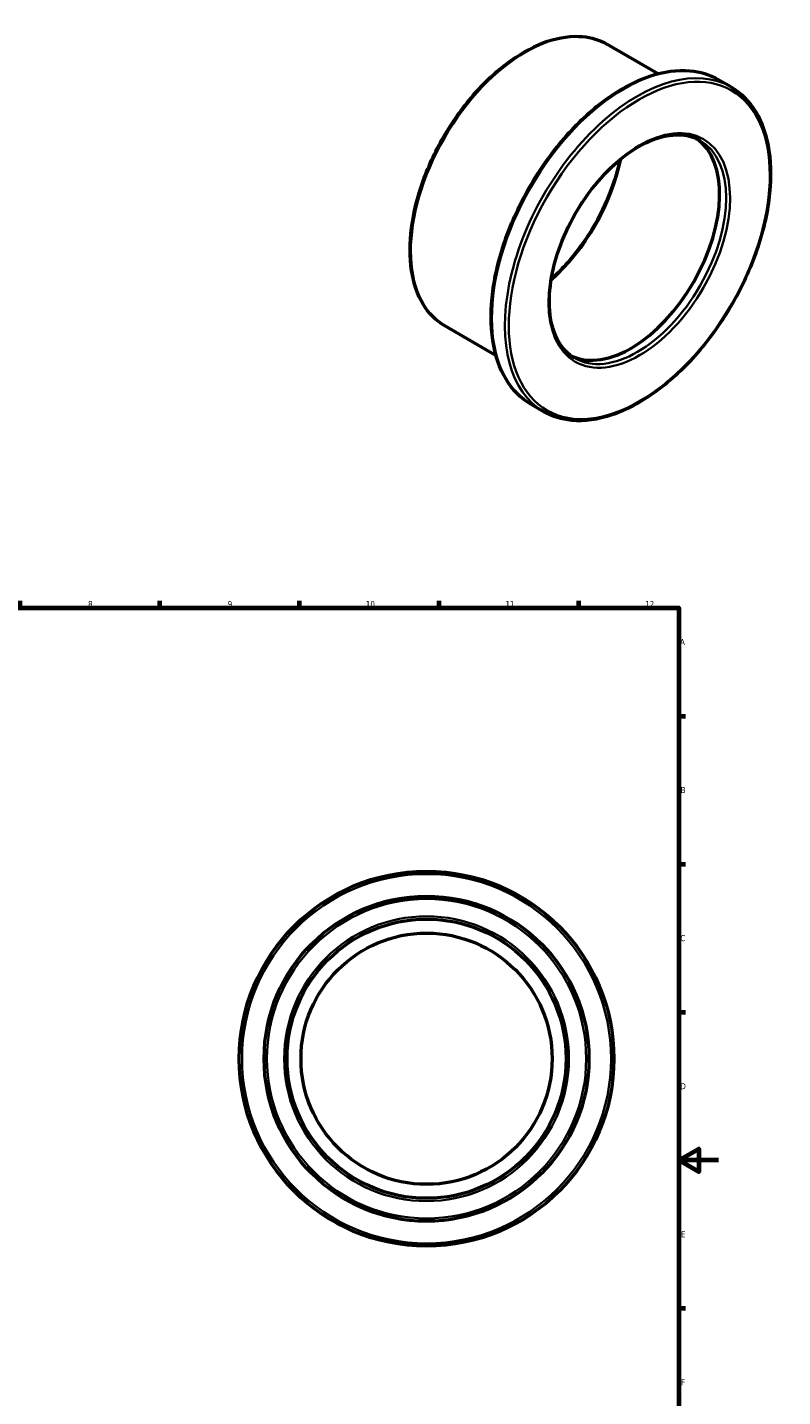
# Model space of a CAD drawing. Header units: millimetres. Extents: x -69 to 906, y -508 to 865.
# Tile 5 of 5: x 494 to 873, y 178 to 865. Entities that reach past the tile are written whole.
import ezdxf

# ---------------------------------------------------------------- set-up
doc = ezdxf.new("R2010")
doc.units = ezdxf.units.MM
for name, color, linetype, lineweight in [('Border (ANSI)', 7, 'Continuous', 70), ('Visible (ANSI)', 7, 'Continuous', 50), ('Visible Narrow (ANSI)', 7, 'Continuous', 35)]:
    doc.layers.add(name, color=color, linetype=linetype, lineweight=lineweight)
doc.styles.add('Note Text (ANSI)', font='tahoma.ttf')

# ---------------------------------------------------------------- blocks, each defined once
blk = doc.blocks.new('Borders Default Border')
at = {"layer": 'Border (ANSI)'}
for p, q in [((70.08, 574), (70.08, 577.45)), ((140.17, 574), (140.17, 577.45)), ((210.25, 574), (210.25, 577.45)), ((280.33, 574), (280.33, 577.45)), ((350.42, 574), (350.42, 577.45)), ((490.58, 574), (490.58, 577.45)), ((560.67, 574), (560.67, 577.45)), ((630.75, 574), (630.75, 577.45)), ((700.83, 574), (700.83, 577.45)), ((770.92, 574), (770.92, 577.45)), ((20, 519.75), (16.55, 519.75)), ((821, 519.75), (824.45, 519.75)), ((20, 445.5), (16.55, 445.5)), ((821, 445.5), (824.45, 445.5)), ((20, 371.25), (16.55, 371.25)), ((821, 371.25), (824.45, 371.25)), ((20, 222.75), (16.55, 222.75)), ((821, 222.75), (824.45, 222.75)), ((20, 148.5), (16.55, 148.5)), ((821, 148.5), (824.45, 148.5)), ((20, 74.25), (16.55, 74.25)), ((821, 74.25), (824.45, 74.25)), ((70.08, 20), (70.08, 16.55)), ((140.17, 20), (140.17, 16.55)), ((210.25, 20), (210.25, 16.55)), ((280.33, 20), (280.33, 16.55)), ((350.42, 20), (350.42, 16.55)), ((490.58, 20), (490.58, 16.55)), ((560.67, 20), (560.67, 16.55)), ((630.75, 20), (630.75, 16.55)), ((700.83, 20), (700.83, 16.55)), ((770.92, 20), (770.92, 16.55))]:
    blk.add_line(p, q, dxfattribs=at)
at = {"layer": 'Border (ANSI)', "flags": 128}
for points in [[(420.5, 594), (420.5, 574), (414.73, 584), (426.27, 584), (420.5, 574)], [(20, 20), (20, 574), (821, 574), (821, 20), (20, 20)], [(0, 297), (20, 297), (10, 302.77), (10, 291.23), (20, 297)], [(841, 297), (821, 297), (831, 302.77), (831, 291.23), (821, 297)], [(420.5, 0), (420.5, 20), (414.73, 10), (426.27, 10), (420.5, 20)]]:
    blk.add_lwpolyline(points, dxfattribs=at)
at = {"layer": 'Border (ANSI)', "attachment_point": 7, "style": 'Note Text (ANSI)'}
for s, insert, char_height in [('1', (34.35, 574.4), 3.05), ('2', (104.2, 574.4), 3.05), ('3', (174.26, 574.34), 3.05), ('4', (244.23, 574.4), 3.05), ('5', (314.48, 574.34), 3.05), ('6', (384.49, 574.34), 3.05), ('7', (454.6, 574.4), 3.05), ('8', (524.63, 574.33), 3.05), ('9', (594.7, 574.34), 3.05), ('10', (663.96, 574.34), 3.048), ('11', (734.04, 574.4), 3.048), ('12', (804.13, 574.4), 3.048), ('A', (16.78, 555.35), 3.05), ('A', (821.63, 555.35), 3.05), ('B', (17.15, 481.1), 3.05), ('B', (821.99, 481.1), 3.05), ('C', (16.95, 406.8), 3.05), ('C', (821.8, 406.8), 3.05), ('D', (16.96, 332.6), 3.05), ('D', (821.81, 332.6), 3.05), ('E', (17.21, 258.35), 3.05), ('E', (822.05, 258.35), 3.05), ('F', (17.29, 184.1), 3.05), ('F', (822.14, 184.1), 3.05), ('G', (16.81, 109.79), 3.05), ('G', (821.66, 109.79), 3.05), ('H', (16.97, 35.6), 3.05), ('H', (821.81, 35.6), 3.05), ('2', (104.2, 16.55), 3.05), ('12', (804.13, 16.55), 3.048), ('1', (34.35, 16.55), 3.05), ('3', (174.26, 16.49), 3.05), ('4', (244.23, 16.55), 3.05), ('5', (314.48, 16.49), 3.05), ('6', (384.49, 16.49), 3.05), ('7', (454.6, 16.55), 3.05), ('8', (524.63, 16.48), 3.05), ('9', (594.7, 16.49), 3.05), ('10', (663.96, 16.49), 3.048), ('11', (734.04, 16.55), 3.048)]:
    blk.add_mtext(s, dxfattribs=dict(at, insert=insert, char_height=char_height))

msp = doc.modelspace()

# ---------------------------------------------------------------- linework, layer by layer
at = {"layer": 'Visible (ANSI)'}
for p, q in [((810.614, 841.876), (784.893, 856.688)), ((847.134, 835.27), (840.628, 839.016)), ((729.272, 700.623), (703.551, 715.435)), ((753.316, 672.352), (746.81, 676.099))]:
    msp.add_line(p, q, dxfattribs=at)
for radius in [94, 81.5, 70, 63]:
    msp.add_circle((694.464, 347.927), radius, dxfattribs=at)
msp.add_ellipse((796.972, 755.684), major_axis=(31.439, 54.595), ratio=0.5780931, start_param=3.1937292, end_param=6.2310487, dxfattribs=at)
for points, knots in [([(703.551, 715.435), (699.194, 717.943), (695.524, 721.628), (689.868, 730.999), (687.916, 736.724), (685.933, 749.679), (685.937, 756.935), (687.92, 772.185), (689.903, 780.178), (695.633, 796.08), (699.377, 803.988), (708.247, 818.932), (713.371, 825.966), (724.494, 838.462), (730.491, 843.921), (742.775, 852.707), (749.062, 856.032), (761.296, 860.167), (767.247, 860.984), (777.145, 860.056), (781.254, 858.783), (784.893, 856.688)], [3.9250571, 3.9250571, 3.9250571, 3.9250571, 4.2345589, 4.2345589, 4.5511529, 4.5511529, 4.8735396, 4.8735396, 5.1963546, 5.1963546, 5.5186821, 5.5186821, 5.8408251, 5.8408251, 6.1632108, 6.1632108, 6.4860805, 6.4860805, 6.8081058, 6.8081058, 7.0666498, 7.0666498, 7.0666498, 7.0666498]), ([(746.81, 676.099), (741.786, 678.992), (737.555, 683.248), (731.049, 694.075), (728.808, 700.686), (726.548, 715.639), (726.564, 724.006), (728.872, 741.591), (731.167, 750.806), (737.788, 769.143), (742.112, 778.261), (752.352, 795.493), (758.265, 803.603), (771.095, 818.007), (778.01, 824.298), (792.167, 834.42), (799.407, 838.247), (813.489, 843.009), (820.333, 843.949), (831.716, 842.89), (836.443, 841.426), (840.628, 839.016)], [3.9250571, 3.9250571, 3.9250571, 3.9250571, 4.2359042, 4.2359042, 4.5529971, 4.5529971, 4.8750831, 4.8750831, 5.1975198, 5.1975198, 5.5195335, 5.5195335, 5.8413886, 5.8413886, 6.1634547, 6.1634547, 6.4859413, 6.4859413, 6.8077071, 6.8077071, 7.0666498, 7.0666498, 7.0666498, 7.0666498]), ([(847.134, 835.27), (852.158, 832.377), (856.389, 828.121), (862.895, 817.294), (865.136, 810.682), (867.396, 795.73), (867.379, 787.362), (865.072, 769.778), (862.777, 760.563), (856.155, 742.226), (851.831, 733.107), (841.592, 715.876), (835.679, 707.766), (822.849, 693.361), (815.934, 687.071), (801.777, 676.949), (794.536, 673.122), (780.455, 668.36), (773.611, 667.419), (762.228, 668.479), (757.501, 669.942), (753.316, 672.352)], [0.7834645, 0.7834645, 0.7834645, 0.7834645, 1.0943116, 1.0943116, 1.4114044, 1.4114044, 1.7334905, 1.7334905, 2.0559272, 2.0559272, 2.3779409, 2.3779409, 2.6997959, 2.6997959, 3.021862, 3.021862, 3.3443486, 3.3443486, 3.6661145, 3.6661145, 3.9250571, 3.9250571, 3.9250571, 3.9250571]), ([(768.786, 699.216), (765.417, 701.156), (762.606, 704.079), (758.452, 711.57), (757.071, 716.076), (755.855, 726.193), (755.989, 731.775), (757.746, 743.507), (759.368, 749.654), (763.947, 761.897), (766.906, 767.99), (773.864, 779.489), (777.861, 784.894), (786.477, 794.457), (791.094, 798.614), (800.455, 805.262), (805.197, 807.754), (814.318, 810.862), (818.69, 811.472), (825.965, 810.87), (828.992, 809.944), (831.664, 808.406)], [3.9250571, 3.9250571, 3.9250571, 3.9250571, 4.2600455, 4.2600455, 4.583107, 4.583107, 4.8996668, 4.8996668, 5.2161348, 5.2161348, 5.5332313, 5.5332313, 5.850533, 5.850533, 6.1675067, 6.1675067, 6.4838334, 6.4838334, 6.8009773, 6.8009773, 7.0666498, 7.0666498, 7.0666498, 7.0666498]), ([(791.476, 798.637), (790.449, 793.798), (788.995, 788.843), (784.611, 777.099), (781.327, 770.328), (773.603, 757.547), (769.163, 751.54), (762.011, 743.597), (759.564, 741.139), (757.063, 738.879)], [1.8433817, 1.8433817, 1.8433817, 1.8433817, 2.0734414, 2.0734414, 2.390823, 2.390823, 2.7083909, 2.7083909, 2.8651399, 2.8651399, 2.8651399, 2.8651399])]:
    msp.add_open_spline(points, degree=3, knots=knots, dxfattribs=at)
at = {"layer": 'Visible Narrow (ANSI)'}
for radius in [92.6, 80.1, 71.4]:
    msp.add_circle((694.464, 347.927), radius, dxfattribs=at)
for centre, major_axis, start_param, end_param in [((744.222, 786.061), (-40.671, -70.627), 3.1415927, 6.2831853), ((793.719, 757.557), (-46.909, -81.459), 3.1415927, 6.2831853), ((800.225, 753.811), (46.909, 81.459), 0, 3.1415927), ((800.225, 753.811), (31.439, 54.595), 3.1415927, 6.2831853), ((744.222, 786.061), (34.932, 60.661), 4.1847834, 5.2399945)]:
    msp.add_ellipse(centre, major_axis=major_axis, ratio=0.5780931, start_param=start_param, end_param=end_param, dxfattribs=at)
for major_axis in [(-46.21, -80.246), (-32.138, -55.808)]:
    msp.add_ellipse((801.215, 753.241), major_axis=major_axis, ratio=0.5780931, dxfattribs=at)

# ---------------------------------------------------------------- block references
msp.add_blockref('Borders Default Border', (0, 0))

doc.saveas('drawing.dxf')
